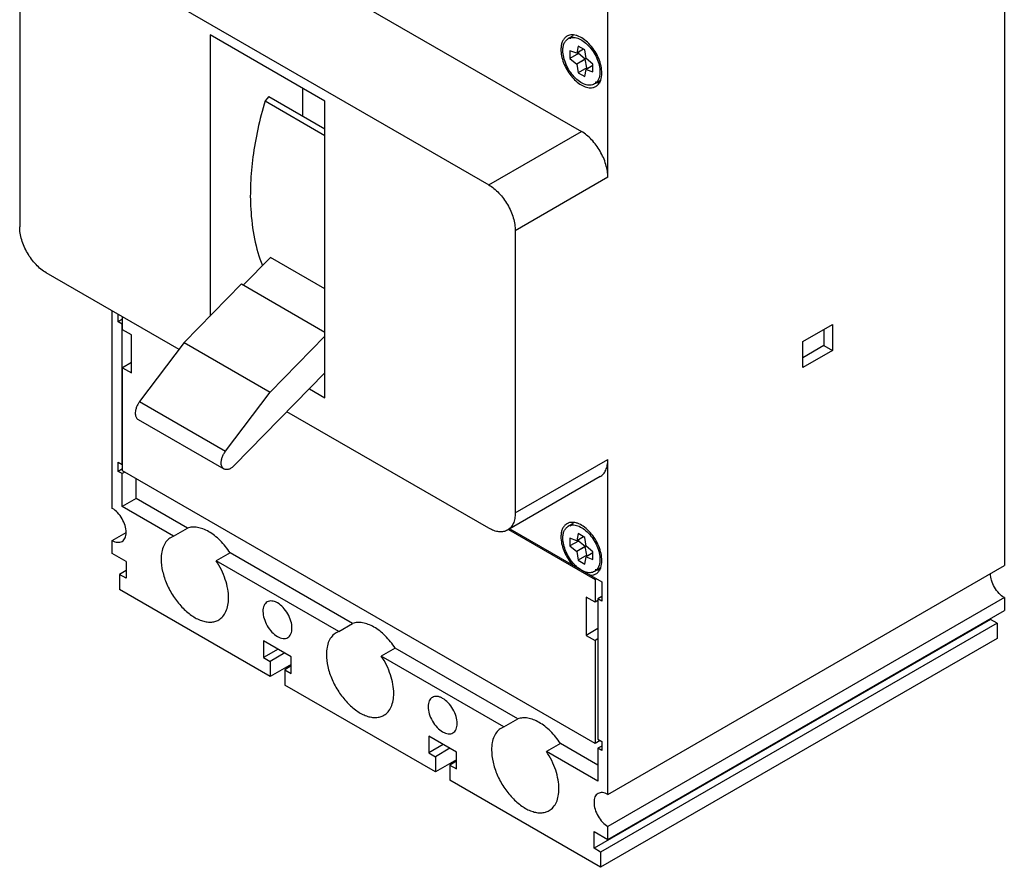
# Model space of a CAD drawing. Header units: millimetres. Extents: x 16 to 121, y 15 to 176.
# Tile 1 of 2: x 16 to 121, y 15 to 106. Entities that reach past the tile are written whole.
import ezdxf

# ---------------------------------------------------------------- set-up
doc = ezdxf.new("R2010")
doc.units = ezdxf.units.MM
doc.header["$LTSCALE"] = 12.397738
doc.layers.get('0').update_dxf_attribs({"linetype": 'CONTINUOUS'})
doc.layers.add('INTFCLR_74', color=7, linetype='CONTINUOUS')

msp = doc.modelspace()

# ---------------------------------------------------------------- linework, layer by layer
at = {"color": 7, "linetype": 'Continuous'}
for p, q in [((120.97, 137.01), (120.97, 47.44)), ((28.34, 121.25), (75.71, 93.9)), ((18.43, 115.53), (65.81, 88.18)), ((15.6, 113.9), (15.6, 83.69)), ((78.54, 89), (78.54, 109.01)), ((35.97, 104.26), (35.97, 74.14)), ((48.27, 97.16), (35.97, 104.26)), ((74.82, 104.13), (74.31, 103.84)), ((74.48, 102.53), (74.48, 101.72)), ((75.21, 102.28), (74.48, 102.53)), ((75.39, 102.25), (74.48, 101.72)), ((75.36, 103.04), (75.21, 102.28)), ((75.95, 102.7), (75.21, 102.28)), ((76.07, 102.64), (75.36, 103.04)), ((75.39, 102.38), (75.39, 102.25)), ((76.13, 101.65), (75.39, 102.25)), ((76.21, 101.7), (76.07, 102.64)), ((74.48, 101.72), (75.21, 101.12)), ((76.13, 101.65), (75.21, 101.12)), ((76.28, 100.72), (76.13, 101.65)), ((76.95, 101.11), (76.21, 101.7)), ((75.21, 101.12), (75.36, 100.19)), ((76.28, 100.72), (75.36, 100.19)), ((75.36, 100.19), (76.07, 99.78)), ((76.07, 99.78), (76.21, 100.55)), ((76.95, 100.97), (76.21, 100.55)), ((76.21, 100.55), (76.95, 100.29)), ((76.28, 100.72), (76.39, 100.65)), ((76.95, 100.29), (76.95, 101.11)), ((77.77, 99.37), (77.11, 98.99)), ((45.87, 98.55), (45.87, 95.57)), ((42.26, 97.66), (41.86, 97.19)), ((41.86, 97.19), (48.27, 93.48)), ((42.26, 97.66), (48.27, 94.19)), ((48.27, 65.41), (48.27, 97.16)), ((65.81, 88.18), (75.71, 93.9)), ((78.54, 89), (68.63, 83.28)), ((68.63, 83.28), (68.63, 53.07)), ((42.43, 80.43), (39.53, 77.47)), ((48.27, 77.06), (42.43, 80.43)), ((32.65, 70.58), (18.43, 78.79)), ((39.34, 77.58), (33.2, 71.31)), ((39.34, 77.58), (48.27, 72.43)), ((25.51, 53.56), (25.51, 74.7)), ((26.14, 73.53), (26.14, 74.34)), ((26.61, 73.8), (26.14, 73.53)), ((26.61, 72.69), (26.61, 74.07)), ((26.57, 73.28), (26.14, 73.53)), ((26.61, 73.31), (26.57, 73.28)), ((26.57, 58.26), (26.57, 73.28)), ((99.4, 71.41), (102.58, 73.24)), ((101.66, 72.71), (101.66, 71)), ((102.58, 73.24), (102.58, 70.47)), ((27.57, 72.14), (26.61, 72.69)), ((27.57, 68.06), (27.57, 72.14)), ((42.39, 66.01), (48.27, 72.01)), ((33.2, 71.31), (28.43, 64.99)), ((33.2, 71.31), (42.39, 66.01)), ((99.4, 68.63), (99.4, 71.41)), ((101.66, 71), (99.4, 69.69)), ((101.66, 71), (102.58, 70.47)), ((102.58, 70.47), (99.4, 68.63)), ((27.57, 69.16), (26.61, 68.61)), ((26.61, 68.61), (27.57, 68.06)), ((26.61, 57.59), (26.61, 68.61)), ((48.27, 68.07), (38.54, 58.14)), ((37.63, 59.69), (42.39, 66.01)), ((46.6, 66.37), (48.27, 65.41)), ((28.43, 64.99), (37.63, 59.69)), ((65.81, 51.44), (44.2, 63.91)), ((28.27, 63.08), (37.46, 57.78)), ((26.14, 58.5), (26.57, 58.26)), ((26.14, 57.52), (26.14, 58.5)), ((26.61, 58.28), (26.57, 58.26)), ((68.63, 53.07), (78.54, 58.79)), ((78.54, 22.95), (78.54, 58.79)), ((26.61, 57.79), (26.14, 57.52)), ((26.57, 57.28), (26.14, 57.52)), ((26.86, 57.45), (26.57, 57.28)), ((26.57, 53.76), (26.57, 57.28)), ((77.17, 28.4), (26.61, 57.59)), ((77.71, 56.96), (67.81, 51.24)), ((28.05, 54.62), (28.05, 56.76)), ((28.05, 54.62), (26.57, 53.76)), ((32.07, 50.59), (26.57, 53.76)), ((33.55, 51.45), (28.05, 54.62)), ((74.82, 51.95), (74.31, 51.66)), ((25.51, 50.13), (26.99, 50.99)), ((32.07, 50.59), (31.8, 50.46)), ((32.07, 50.59), (33.55, 51.45)), ((67.91, 51.3), (77.17, 45.96)), ((68.05, 51.38), (77.9, 45.69)), ((75.36, 50.87), (75.21, 50.1)), ((76.07, 50.46), (75.36, 50.87)), ((25.51, 48.75), (25.51, 50.13)), ((75.21, 50.1), (74.48, 50.36)), ((74.48, 50.36), (74.48, 49.54)), ((75.39, 50.07), (74.48, 49.54)), ((74.48, 49.54), (75.21, 48.95)), ((75.95, 50.53), (75.21, 50.1)), ((75.39, 50.21), (75.39, 50.07)), ((76.13, 49.48), (75.39, 50.07)), ((76.21, 49.53), (76.07, 50.46)), ((76.95, 48.93), (76.21, 49.53)), ((26.99, 47.89), (25.51, 48.75)), ((38.11, 48.82), (36.62, 47.96)), ((51.23, 41.24), (38.11, 48.82)), ((76.13, 49.48), (75.21, 48.95)), ((75.21, 48.95), (75.36, 48.01)), ((76.28, 48.54), (75.36, 48.01)), ((76.28, 48.54), (76.13, 49.48)), ((76.95, 48.8), (76.21, 48.37)), ((76.28, 48.54), (76.39, 48.48)), ((76.95, 48.11), (76.95, 48.93)), ((26.99, 47.89), (26.99, 46.09)), ((49.75, 40.38), (36.62, 47.96)), ((75.36, 48.01), (76.07, 47.6)), ((76.07, 47.6), (76.21, 48.37)), ((76.21, 48.37), (76.95, 48.11)), ((78.54, 22.95), (120.97, 47.44)), ((26.99, 46.91), (26.29, 46.5)), ((26.99, 46.09), (26.29, 46.5)), ((26.29, 46.5), (26.29, 44.87)), ((77.77, 47.19), (77.11, 46.81)), ((77.17, 45.96), (77.3, 46.03)), ((77.17, 45.96), (77.17, 43.51)), ((77.9, 45.69), (77.9, 43.64)), ((42.41, 35.56), (26.29, 44.87)), ((77.17, 43.51), (76.21, 44.06)), ((76.21, 44.06), (76.21, 39.97)), ((77.48, 43.69), (77.17, 43.51)), ((77.9, 44.13), (77.48, 43.89)), ((77.9, 43.64), (77.48, 43.89)), ((77.48, 43.89), (77.48, 28.87)), ((120.97, 44.01), (78.54, 19.52)), ((120.97, 44.01), (120.97, 42.62)), ((78.54, 18.13), (120.97, 42.62)), ((49.75, 40.38), (51.23, 41.24)), ((119.48, 41.68), (77.06, 17.19)), ((120.19, 41.28), (77.76, 16.78)), ((119.48, 41.68), (119.48, 41.77)), ((120.19, 41.28), (119.48, 41.68)), ((120.19, 41.28), (120.19, 39.64)), ((49.75, 40.38), (49.47, 40.26)), ((77.48, 40.7), (76.21, 39.97)), ((44.67, 37.68), (41.7, 39.4)), ((41.7, 39.4), (41.7, 37.6)), ((76.21, 39.97), (77.17, 39.42)), ((77.48, 39.6), (77.17, 39.42)), ((77.17, 39.42), (77.17, 28.4)), ((120.19, 39.64), (77.76, 15.15)), ((43.26, 38.5), (41.7, 37.6)), ((43.96, 38.09), (42.41, 37.19)), ((55.79, 38.61), (54.3, 37.75)), ((68.91, 31.03), (55.79, 38.61)), ((41.7, 37.6), (42.41, 37.19)), ((42.41, 37.19), (42.41, 35.56)), ((44.67, 35.89), (44.67, 37.68)), ((67.42, 30.18), (54.3, 37.75)), ((44.67, 36.87), (42.41, 35.56)), ((44.67, 36.7), (43.96, 36.3)), ((43.96, 36.3), (44.67, 35.89)), ((43.96, 36.3), (43.96, 34.66)), ((60.09, 25.35), (43.96, 34.66)), ((67.42, 30.18), (68.91, 31.03)), ((67.42, 30.18), (67.15, 30.05)), ((62.35, 27.48), (59.38, 29.19)), ((59.38, 29.19), (59.38, 27.4)), ((77.73, 28.72), (77.17, 28.4)), ((77.48, 28.87), (77.9, 28.62)), ((77.9, 28.62), (77.9, 27.64)), ((60.93, 28.29), (59.38, 27.4)), ((59.38, 27.4), (60.09, 26.99)), ((61.64, 27.89), (60.09, 26.99)), ((62.35, 25.68), (62.35, 27.48)), ((73.47, 28.4), (71.98, 27.55)), ((77.48, 24.37), (71.98, 27.55)), ((77.48, 26.09), (73.47, 28.4)), ((77.9, 28.13), (77.48, 27.89)), ((77.9, 27.64), (77.48, 27.89)), ((77.48, 27.89), (77.48, 24.37)), ((60.09, 26.99), (60.09, 25.35)), ((62.35, 26.66), (60.09, 25.35)), ((62.35, 26.5), (61.64, 26.09)), ((61.64, 26.09), (62.35, 25.68)), ((61.64, 26.09), (61.64, 24.46)), ((77.76, 15.15), (61.64, 24.46)), ((77.06, 18.99), (78.54, 18.13)), ((77.06, 17.19), (77.06, 18.99)), ((78.54, 18.13), (78.54, 19.52)), ((77.76, 16.78), (77.06, 17.19)), ((77.76, 16.78), (77.76, 15.15))]:
    msp.add_line(p, q, dxfattribs=at)
for centre, radius, start, end in [((74.68, 103.19), 1.04, 120.0323, 126.2029), ((74.68, 103.19), 1.04, 110.2845, 119.9977), ((76.3, 103.34), 1.85, 163.3599, 165.1839), ((76.53, 102.68), 3.01, 180.0111, 182.7695), ((76.75, 99.62), 1.03, 299.9958, 304.593), ((74.68, 51.02), 1.04, 120.0323, 126.2029), ((74.68, 51.02), 1.04, 110.2845, 119.9977), ((76.3, 51.17), 1.85, 163.3599, 165.1839), ((76.52, 50.5), 3, 180.0112, 182.7769), ((76.74, 47.46), 1.05, 300.0456, 311.2499)]:
    msp.add_arc(centre, radius, start, end, dxfattribs=at)
for points, knots in [([(74.07, 104.04), (73.98, 103.97), (73.82, 103.8), (73.64, 103.48), (73.54, 103.1), (73.52, 102.82), (73.52, 102.68)], [0, 0, 0, 0, 0.217971, 0.452799, 0.712687, 1, 1, 1, 1]), ([(73.73, 102.55), (73.73, 102.7), (73.75, 102.97), (73.86, 103.34), (74.05, 103.64), (74.22, 103.78), (74.31, 103.84)], [0, 0, 0, 0, 0.289641, 0.549111, 0.782236, 1, 1, 1, 1]), ([(74.31, 103.84), (74.38, 103.88), (74.53, 103.94), (74.78, 103.98), (75.05, 103.96), (75.45, 103.85), (75.95, 103.58), (76.5, 103.09), (76.99, 102.46), (77.38, 101.75), (77.63, 101.01), (77.69, 100.51), (77.69, 100.27)], [0, 0, 0, 0, 0.042858, 0.087485, 0.135318, 0.187281, 0.304542, 0.43821, 0.582552, 0.729711, 0.87131, 1, 1, 1, 1]), ([(77.9, 100.15), (77.9, 100.4), (77.84, 100.93), (77.58, 101.72), (77.19, 102.48), (76.68, 103.16), (76.1, 103.71), (75.57, 104.04), (75.15, 104.19), (74.86, 104.25), (74.58, 104.24), (74.4, 104.2), (74.32, 104.17)], [0, 0, 0, 0, 0.126615, 0.265691, 0.410657, 0.553962, 0.688321, 0.808036, 0.861598, 0.910995, 0.956782, 1, 1, 1, 1]), ([(73.52, 102.53), (73.54, 102.29), (73.61, 101.79), (73.87, 101.06), (74.24, 100.35), (74.7, 99.71), (75.24, 99.19), (75.81, 98.8), (76.37, 98.59), (76.75, 98.57), (76.92, 98.6)], [0, 0, 0, 0, 0.12714, 0.264933, 0.407748, 0.549112, 0.682782, 0.803676, 0.909043, 1, 1, 1, 1]), ([(77.11, 98.99), (77.04, 98.95), (76.89, 98.88), (76.64, 98.85), (76.37, 98.87), (75.98, 98.97), (75.48, 99.25), (74.92, 99.74), (74.43, 100.36), (74.05, 101.07), (73.8, 101.81), (73.73, 102.32), (73.73, 102.55)], [0, 0, 0, 0, 0.042858, 0.087485, 0.135318, 0.187281, 0.304542, 0.43821, 0.582552, 0.729711, 0.87131, 1, 1, 1, 1]), ([(77.69, 100.27), (77.69, 100.18), (77.68, 99.85), (77.59, 99.53), (77.46, 99.33)], [0, 0, 0, 0, 0.27729, 1, 1, 1, 1]), ([(77.69, 99.18), (77.73, 99.25), (77.86, 99.55), (77.9, 99.89), (77.9, 100.15)], [0, 0, 0, 0, 0.227744, 1, 1, 1, 1]), ([(77.46, 99.33), (77.42, 99.26), (77.31, 99.13), (77.18, 99.03), (77.11, 98.99)], [0, 0, 0, 0, 0.510148, 1, 1, 1, 1]), ([(77.52, 99.12), (77.49, 99.12), (77.38, 99.13), (77.27, 99.15), (77.19, 99.17)], [0, 0, 0, 0, 0.241832, 1, 1, 1, 1]), ([(77.33, 98.77), (77.41, 98.82), (77.54, 98.95), (77.65, 99.1), (77.69, 99.18)], [0, 0, 0, 0, 0.487618, 1, 1, 1, 1]), ([(77.71, 99.12), (77.69, 99.12), (77.63, 99.11), (77.56, 99.11), (77.52, 99.12)], [0, 0, 0, 0, 0.245605, 1, 1, 1, 1]), ([(76.92, 98.6), (76.95, 98.61), (77.07, 98.64), (77.18, 98.68), (77.26, 98.73)], [0, 0, 0, 0, 0.254669, 1, 1, 1, 1]), ([(41.86, 97.19), (41.56, 96.19), (41.05, 94.2), (40.53, 91.24), (40.27, 88.37), (40.27, 86.5), (40.33, 85.6)], [0, 0, 0, 0, 0.266612, 0.523174, 0.768047, 1, 1, 1, 1]), ([(78.54, 89), (78.54, 89.22), (78.5, 89.69), (78.28, 90.65), (77.76, 91.82), (77, 92.85), (76.29, 93.52), (75.91, 93.79), (75.71, 93.9)], [0, 0, 0, 0, 0.114226, 0.23756, 0.500001, 0.762441, 0.885775, 1, 1, 1, 1]), ([(65.81, 88.18), (66, 88.07), (66.38, 87.8), (67.1, 87.13), (67.85, 86.1), (68.37, 84.93), (68.59, 83.97), (68.63, 83.51), (68.63, 83.28)], [0, 0, 0, 0, 0.114225, 0.237558, 0.499999, 0.76244, 0.885774, 1, 1, 1, 1]), ([(40.33, 85.6), (40.39, 84.53), (40.64, 82.47), (41.21, 80.48), (41.57, 79.56)], [0, 0, 0, 0, 0.520678, 1, 1, 1, 1]), ([(18.43, 78.79), (18.24, 78.9), (17.85, 79.17), (17.14, 79.84), (16.38, 80.87), (15.86, 82.04), (15.64, 83), (15.6, 83.47), (15.6, 83.69)], [0, 0, 0, 0, 0.114225, 0.237558, 0.499999, 0.76244, 0.885774, 1, 1, 1, 1]), ([(28.43, 64.99), (28.36, 64.89), (28.22, 64.68), (28.07, 64.34), (27.98, 64), (27.97, 63.77), (27.97, 63.67)], [0, 0, 0, 0, 0.265158, 0.527737, 0.775889, 1, 1, 1, 1]), ([(27.97, 63.67), (27.98, 63.6), (27.99, 63.48), (28.05, 63.31), (28.14, 63.18), (28.23, 63.11), (28.27, 63.08)], [0, 0, 0, 0, 0.285781, 0.543883, 0.778598, 1, 1, 1, 1]), ([(37.17, 58.36), (37.16, 58.47), (37.18, 58.69), (37.26, 59.03), (37.41, 59.37), (37.55, 59.58), (37.63, 59.69)], [0, 0, 0, 0, 0.224111, 0.472263, 0.734842, 1, 1, 1, 1]), ([(37.46, 57.78), (37.42, 57.8), (37.34, 57.87), (37.25, 58), (37.19, 58.17), (37.17, 58.29), (37.17, 58.36)], [0, 0, 0, 0, 0.221402, 0.456117, 0.714219, 1, 1, 1, 1]), ([(38.54, 58.14), (38.46, 58.05), (38.28, 57.9), (38.03, 57.76), (37.83, 57.71), (37.7, 57.71), (37.57, 57.73), (37.5, 57.76), (37.46, 57.78)], [0, 0, 0, 0, 0.304475, 0.571459, 0.689994, 0.799353, 0.901624, 1, 1, 1, 1]), ([(77.71, 56.96), (77.84, 57.04), (78.09, 57.24), (78.35, 57.67), (78.51, 58.2), (78.54, 58.59), (78.54, 58.79)], [0, 0, 0, 0, 0.217783, 0.45091, 0.710297, 1, 1, 1, 1]), ([(26.99, 50.99), (26.99, 51.24), (26.9, 51.75), (26.58, 52.47), (26.12, 53.11), (25.72, 53.44), (25.51, 53.56)], [0, 0, 0, 0, 0.237254, 0.500001, 0.762748, 1, 1, 1, 1]), ([(68.63, 53.07), (68.63, 52.87), (68.6, 52.48), (68.45, 51.95), (68.18, 51.52), (67.94, 51.32), (67.81, 51.24)], [0, 0, 0, 0, 0.289703, 0.54909, 0.782217, 1, 1, 1, 1]), ([(74.07, 51.86), (73.98, 51.8), (73.82, 51.63), (73.64, 51.31), (73.54, 50.93), (73.52, 50.65), (73.52, 50.5)], [0, 0, 0, 0, 0.217971, 0.452799, 0.712687, 1, 1, 1, 1]), ([(73.73, 50.38), (73.73, 50.52), (73.75, 50.79), (73.86, 51.16), (74.05, 51.46), (74.22, 51.61), (74.31, 51.66)], [0, 0, 0, 0, 0.289641, 0.549111, 0.782236, 1, 1, 1, 1]), ([(74.31, 51.66), (74.38, 51.7), (74.53, 51.77), (74.78, 51.8), (75.05, 51.78), (75.45, 51.68), (75.95, 51.4), (76.5, 50.91), (76.99, 50.29), (77.38, 49.58), (77.63, 48.84), (77.69, 48.33), (77.69, 48.09)], [0, 0, 0, 0, 0.042858, 0.087485, 0.135318, 0.187281, 0.304542, 0.43821, 0.582552, 0.729711, 0.87131, 1, 1, 1, 1]), ([(77.9, 47.97), (77.9, 48.23), (77.84, 48.76), (77.58, 49.54), (77.19, 50.3), (76.68, 50.99), (76.1, 51.54), (75.57, 51.87), (75.15, 52.02), (74.86, 52.07), (74.58, 52.07), (74.4, 52.03), (74.32, 52)], [0, 0, 0, 0, 0.126615, 0.265691, 0.410657, 0.553962, 0.688321, 0.808036, 0.861598, 0.910995, 0.956782, 1, 1, 1, 1]), ([(26.56, 50.03), (26.63, 50.07), (26.76, 50.18), (26.89, 50.41), (26.98, 50.68), (26.99, 50.89), (26.99, 50.99)], [0, 0, 0, 0, 0.217745, 0.450883, 0.71046, 1, 1, 1, 1]), ([(35.83, 51.07), (35.64, 51.18), (35.24, 51.37), (34.64, 51.54), (34.07, 51.58), (33.72, 51.51), (33.55, 51.45)], [0, 0, 0, 0, 0.285836, 0.545573, 0.781495, 1, 1, 1, 1]), ([(38.11, 48.82), (37.8, 49.29), (37.28, 49.94), (36.47, 50.65), (36.05, 50.94), (35.83, 51.07)], [0, 0, 0, 0, 0.5246, 0.770525, 1, 1, 1, 1]), ([(67.81, 51.24), (67.67, 51.16), (67.37, 51.05), (66.87, 51.04), (66.33, 51.17), (65.98, 51.34), (65.81, 51.44)], [0, 0, 0, 0, 0.217784, 0.450912, 0.710298, 1, 1, 1, 1]), ([(25.51, 50.13), (25.6, 50.08), (25.78, 49.99), (26.06, 49.93), (26.33, 49.93), (26.49, 49.99), (26.56, 50.03)], [0, 0, 0, 0, 0.289539, 0.549116, 0.782254, 1, 1, 1, 1]), ([(31.8, 50.46), (31.63, 50.36), (31.31, 50.1), (30.98, 49.55), (30.78, 48.88), (30.74, 48.39), (30.74, 48.13)], [0, 0, 0, 0, 0.217859, 0.450982, 0.710252, 1, 1, 1, 1]), ([(73.52, 50.36), (73.54, 50.11), (73.62, 49.6), (73.88, 48.86), (74.26, 48.14), (74.59, 47.7), (74.77, 47.49)], [0, 0, 0, 0, 0.231742, 0.483052, 0.743248, 1, 1, 1, 1]), ([(74.92, 47.6), (74.74, 47.79), (74.42, 48.22), (74.04, 48.92), (73.8, 49.65), (73.73, 50.14), (73.73, 50.38)], [0, 0, 0, 0, 0.257558, 0.51942, 0.77112, 1, 1, 1, 1]), ([(30.74, 48.13), (30.74, 47.69), (30.86, 46.77), (31.32, 45.43), (32.02, 44.13), (32.91, 42.99), (33.92, 42.1), (34.83, 41.6), (35.54, 41.41), (36.04, 41.37), (36.49, 41.44), (36.77, 41.56), (36.9, 41.63)], [0, 0, 0, 0, 0.128694, 0.270279, 0.417434, 0.561778, 0.695448, 0.812711, 0.864677, 0.91251, 0.95714, 1, 1, 1, 1]), ([(37.95, 43.96), (37.95, 44.29), (37.89, 44.96), (37.62, 45.98), (37.2, 46.99), (36.83, 47.64), (36.62, 47.96)], [0, 0, 0, 0, 0.227778, 0.4751, 0.73522, 1, 1, 1, 1]), ([(77.11, 46.81), (77.04, 46.77), (76.89, 46.71), (76.63, 46.67), (76.36, 46.69), (75.96, 46.8), (75.45, 47.09), (75.1, 47.41), (74.92, 47.6)], [0, 0, 0, 0, 0.097427, 0.198988, 0.308018, 0.426633, 0.694614, 1, 1, 1, 1]), ([(77.69, 48.09), (77.69, 48), (77.68, 47.68), (77.59, 47.35), (77.46, 47.15)], [0, 0, 0, 0, 0.27729, 1, 1, 1, 1]), ([(77.69, 47.01), (77.73, 47.07), (77.86, 47.38), (77.9, 47.72), (77.9, 47.97)], [0, 0, 0, 0, 0.227744, 1, 1, 1, 1]), ([(76.65, 46.41), (76.76, 46.4), (76.97, 46.42), (77.17, 46.5), (77.26, 46.55)], [0, 0, 0, 0, 0.513191, 1, 1, 1, 1]), ([(77.46, 47.15), (77.42, 47.08), (77.31, 46.95), (77.18, 46.85), (77.11, 46.81)], [0, 0, 0, 0, 0.510148, 1, 1, 1, 1]), ([(77.52, 46.94), (77.49, 46.94), (77.38, 46.95), (77.27, 46.98), (77.19, 47)], [0, 0, 0, 0, 0.241832, 1, 1, 1, 1]), ([(77.43, 46.67), (77.45, 46.69), (77.56, 46.79), (77.64, 46.91), (77.69, 47.01)], [0, 0, 0, 0, 0.242812, 1, 1, 1, 1]), ([(77.71, 46.94), (77.69, 46.94), (77.63, 46.94), (77.56, 46.94), (77.52, 46.94)], [0, 0, 0, 0, 0.245605, 1, 1, 1, 1]), ([(120.97, 44.01), (120.76, 44.13), (120.36, 44.47), (119.89, 45.11), (119.57, 45.83), (119.48, 46.34), (119.48, 46.58)], [0, 0, 0, 0, 0.237252, 0.499999, 0.762746, 1, 1, 1, 1]), ([(36.9, 41.63), (37.06, 41.73), (37.38, 41.99), (37.71, 42.54), (37.91, 43.21), (37.95, 43.7), (37.95, 43.96)], [0, 0, 0, 0, 0.21778, 0.450925, 0.71026, 1, 1, 1, 1]), ([(42.09, 43.55), (42.01, 43.51), (41.88, 43.39), (41.73, 43.16), (41.65, 42.86), (41.63, 42.65), (41.63, 42.54)], [0, 0, 0, 0, 0.217745, 0.450883, 0.71046, 1, 1, 1, 1]), ([(43.19, 43.44), (43.09, 43.5), (42.9, 43.59), (42.6, 43.66), (42.32, 43.65), (42.16, 43.59), (42.09, 43.55)], [0, 0, 0, 0, 0.289539, 0.549116, 0.782254, 1, 1, 1, 1]), ([(44.74, 40.75), (44.74, 41), (44.65, 41.54), (44.31, 42.29), (43.82, 42.96), (43.41, 43.31), (43.19, 43.44)], [0, 0, 0, 0, 0.237254, 0.500001, 0.762748, 1, 1, 1, 1]), ([(41.63, 42.54), (41.63, 42.29), (41.73, 41.75), (42.06, 40.99), (42.55, 40.33), (42.96, 39.97), (43.19, 39.85)], [0, 0, 0, 0, 0.237254, 0.500001, 0.762748, 1, 1, 1, 1]), ([(53.51, 40.86), (53.31, 40.97), (52.92, 41.16), (52.32, 41.34), (51.75, 41.37), (51.39, 41.3), (51.23, 41.24)], [0, 0, 0, 0, 0.285836, 0.545573, 0.781495, 1, 1, 1, 1]), ([(44.29, 39.74), (44.36, 39.78), (44.49, 39.89), (44.64, 40.13), (44.72, 40.42), (44.74, 40.63), (44.74, 40.75)], [0, 0, 0, 0, 0.217745, 0.450883, 0.71046, 1, 1, 1, 1]), ([(49.47, 40.26), (49.31, 40.16), (48.99, 39.89), (48.66, 39.35), (48.46, 38.67), (48.42, 38.18), (48.42, 37.92)], [0, 0, 0, 0, 0.217859, 0.450982, 0.710252, 1, 1, 1, 1]), ([(55.79, 38.61), (55.48, 39.08), (54.95, 39.73), (54.15, 40.45), (53.72, 40.74), (53.51, 40.86)], [0, 0, 0, 0, 0.5246, 0.770525, 1, 1, 1, 1]), ([(43.19, 39.85), (43.28, 39.79), (43.47, 39.7), (43.77, 39.63), (44.05, 39.64), (44.21, 39.7), (44.29, 39.74)], [0, 0, 0, 0, 0.289539, 0.549116, 0.782254, 1, 1, 1, 1]), ([(48.42, 37.92), (48.42, 37.49), (48.54, 36.57), (49, 35.22), (49.7, 33.93), (50.59, 32.79), (51.6, 31.89), (52.51, 31.39), (53.22, 31.2), (53.71, 31.17), (54.17, 31.23), (54.45, 31.35), (54.57, 31.42)], [0, 0, 0, 0, 0.128694, 0.270279, 0.417434, 0.561778, 0.695448, 0.812711, 0.864677, 0.91251, 0.95714, 1, 1, 1, 1]), ([(55.63, 33.76), (55.63, 34.08), (55.56, 34.76), (55.3, 35.77), (54.88, 36.79), (54.51, 37.44), (54.3, 37.75)], [0, 0, 0, 0, 0.227778, 0.4751, 0.73522, 1, 1, 1, 1]), ([(54.57, 31.42), (54.74, 31.52), (55.06, 31.78), (55.39, 32.33), (55.59, 33.01), (55.63, 33.5), (55.63, 33.76)], [0, 0, 0, 0, 0.21778, 0.450925, 0.71026, 1, 1, 1, 1]), ([(59.76, 33.34), (59.69, 33.3), (59.55, 33.19), (59.41, 32.95), (59.32, 32.66), (59.31, 32.45), (59.31, 32.34)], [0, 0, 0, 0, 0.217745, 0.450883, 0.71046, 1, 1, 1, 1]), ([(60.86, 33.23), (60.77, 33.29), (60.57, 33.38), (60.28, 33.45), (60, 33.45), (59.84, 33.38), (59.76, 33.34)], [0, 0, 0, 0, 0.289539, 0.549116, 0.782254, 1, 1, 1, 1]), ([(62.42, 30.54), (62.42, 30.79), (62.32, 31.33), (61.99, 32.09), (61.5, 32.75), (61.08, 33.11), (60.86, 33.23)], [0, 0, 0, 0, 0.237254, 0.500001, 0.762748, 1, 1, 1, 1]), ([(59.31, 32.34), (59.31, 32.08), (59.4, 31.54), (59.74, 30.79), (60.22, 30.12), (60.64, 29.77), (60.86, 29.64)], [0, 0, 0, 0, 0.237254, 0.500001, 0.762748, 1, 1, 1, 1]), ([(71.19, 30.65), (70.99, 30.77), (70.6, 30.96), (70, 31.13), (69.43, 31.17), (69.07, 31.09), (68.91, 31.03)], [0, 0, 0, 0, 0.285836, 0.545573, 0.781495, 1, 1, 1, 1]), ([(73.47, 28.4), (73.15, 28.87), (72.63, 29.53), (71.82, 30.24), (71.4, 30.53), (71.19, 30.65)], [0, 0, 0, 0, 0.5246, 0.770525, 1, 1, 1, 1]), ([(60.86, 29.64), (60.96, 29.59), (61.15, 29.49), (61.45, 29.42), (61.72, 29.43), (61.89, 29.49), (61.96, 29.53)], [0, 0, 0, 0, 0.289539, 0.549116, 0.782254, 1, 1, 1, 1]), ([(61.96, 29.53), (62.04, 29.57), (62.17, 29.69), (62.32, 29.92), (62.4, 30.22), (62.42, 30.43), (62.42, 30.54)], [0, 0, 0, 0, 0.217745, 0.450883, 0.71046, 1, 1, 1, 1]), ([(67.15, 30.05), (66.98, 29.95), (66.67, 29.69), (66.33, 29.14), (66.13, 28.47), (66.1, 27.97), (66.1, 27.72)], [0, 0, 0, 0, 0.217859, 0.450982, 0.710252, 1, 1, 1, 1]), ([(66.1, 27.72), (66.1, 27.28), (66.22, 26.36), (66.67, 25.02), (67.37, 23.72), (68.27, 22.58), (69.27, 21.69), (70.19, 21.19), (70.9, 21), (71.39, 20.96), (71.85, 21.03), (72.13, 21.14), (72.25, 21.22)], [0, 0, 0, 0, 0.128694, 0.270279, 0.417434, 0.561778, 0.695448, 0.812711, 0.864677, 0.91251, 0.95714, 1, 1, 1, 1]), ([(73.31, 23.55), (73.31, 23.87), (73.24, 24.55), (72.98, 25.56), (72.56, 26.58), (72.19, 27.23), (71.98, 27.55)], [0, 0, 0, 0, 0.227778, 0.4751, 0.73522, 1, 1, 1, 1]), ([(72.25, 21.22), (72.42, 21.31), (72.74, 21.58), (73.07, 22.13), (73.27, 22.8), (73.31, 23.29), (73.31, 23.55)], [0, 0, 0, 0, 0.21778, 0.450925, 0.71026, 1, 1, 1, 1]), ([(77.49, 23.05), (77.42, 23.01), (77.29, 22.9), (77.15, 22.68), (77.07, 22.4), (77.06, 22.2), (77.06, 22.09)], [0, 0, 0, 0, 0.217745, 0.450883, 0.71046, 1, 1, 1, 1]), ([(78.54, 22.95), (78.45, 23), (78.27, 23.09), (77.98, 23.15), (77.72, 23.15), (77.56, 23.09), (77.49, 23.05)], [0, 0, 0, 0, 0.289539, 0.549116, 0.782254, 1, 1, 1, 1]), ([(77.06, 22.09), (77.06, 21.85), (77.15, 21.33), (77.47, 20.61), (77.93, 19.97), (78.33, 19.64), (78.54, 19.52)], [0, 0, 0, 0, 0.237254, 0.500001, 0.762748, 1, 1, 1, 1])]:
    msp.add_open_spline(points, degree=3, knots=knots, dxfattribs=at)
at = {"layer": 'INTFCLR_74', "color": 208, "linetype": 'Continuous', "true_color": 0x37005f}
for p, q in [((76.21, 101.7), (75.71, 101.41)), ((76.21, 49.53), (75.71, 49.24))]:
    msp.add_line(p, q, dxfattribs=at)

doc.saveas('drawing.dxf')
